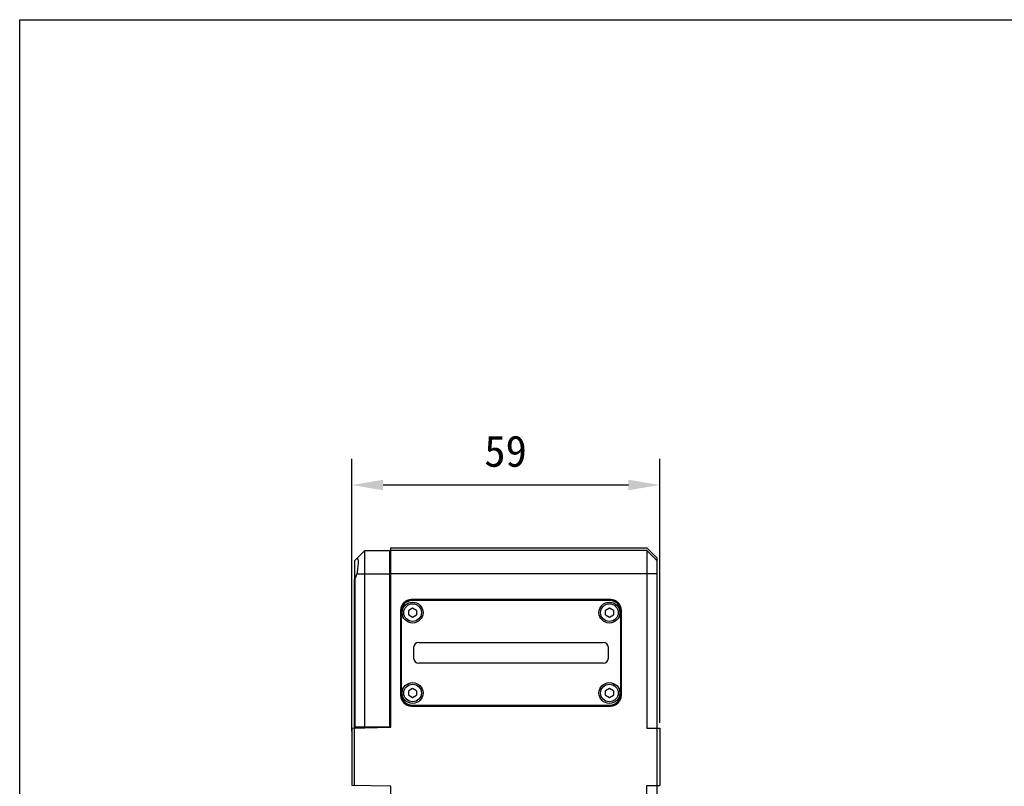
# Model space of a CAD drawing. Header units: millimetres. Extents: x 58 to 383, y 43 to 283.
# Tile 4 of 23: x 58 to 153, y 209 to 283. Entities that reach past the tile are written whole.
import ezdxf

# ---------------------------------------------------------------- set-up
doc = ezdxf.new("R2010")
doc.units = ezdxf.units.MM
doc.header["$LTSCALE"] = 23.1
doc.header["$PDMODE"] = 3
doc.header["$PDSIZE"] = 8
doc.layers.get('0').update_dxf_attribs({"linetype": 'CONTINUOUS'})
doc.layers.get('Defpoints').update_dxf_attribs({"linetype": 'CONTINUOUS'})
for name, color, linetype in [('00_COMPONENTS', 7, 'CONTINUOUS'), ('20_ALL_FEATURES', 7, 'CONTINUOUS'), ('51__DRAFT_DIMS', 7, 'CONTINUOUS')]:
    doc.layers.add(name, color=color, linetype=linetype)
doc.styles.get("Standard").update_dxf_attribs({"font": 'simfang.ttf'})
doc.dimstyles.new('DIMSTYLE_2', dxfattribs={"dimtxt": 3, "dimasz": 3, "dimexe": 2.5, "dimexo": 0.5, "dimgap": 0.75, "dimtad": 1, "dimlfac": 2, "dimdsep": 46, "dimtxsty": 'STANDARD', "dimblk": '_FILLED', "dimblk1": '_FILLED', "dimblk2": '_FILLED', "dimcen": 0.09, "dimclrt": 3, "dimazin": 2, "dimtp": 0.3, "dimtm": 0.3, "dimtfac": 1, "dimtofl": 0, "dimtmove": 0, "dimatfit": 3, "dimldrblk": '_FILLED', "dimfxl": 1, "dimtolj": 1, "dimarcsym": 0})

# ---------------------------------------------------------------- blocks, each defined once
blk = doc.blocks.new('_FILLED')
at = {"color": 0, "linetype": 'ByBlock'}
blk.add_solid([(0, 0), (-1, 0.167), (-1, -0.167)], dxfattribs=at)
blk = doc.blocks.new('*D3')
at = {"layer": '51__DRAFT_DIMS', "color": 0, "lineweight": -2}
for p, q in [((90.238, 214.741), (90.238, 240.805)), ((119.738, 215.541), (119.738, 240.805)), ((116.738, 238.305), (93.238, 238.305))]:
    blk.add_line(p, q, dxfattribs=at)
at = {"layer": 'Defpoints', "color": 0}
for p in [(90.238, 238.305), (119.738, 215.041), (90.238, 214.241)]:
    blk.add_point(p, dxfattribs=at)
at = {"layer": '51__DRAFT_DIMS', "color": 0, "linetype": 'ByBlock', "lineweight": -2, "xscale": 3, "yscale": 3, "zscale": 3, "rotation": 180}
blk.add_blockref('_FILLED', (90.238, 238.305), dxfattribs=at)
at = {"layer": '51__DRAFT_DIMS', "color": 0, "linetype": 'ByBlock', "lineweight": -2, "xscale": 3, "yscale": 3, "zscale": 3}
blk.add_blockref('_FILLED', (119.738, 238.305), dxfattribs=at)
at = {"layer": '51__DRAFT_DIMS', "insert": (104.967, 243.055), "char_height": 3, "attachment_point": 2, "line_spacing_factor": 0.9}
blk.add_mtext('\\A1;59', dxfattribs=at)

msp = doc.modelspace()

# ---------------------------------------------------------------- linework, layer by layer
msp.add_lwpolyline([(58.4342, 282.864), (382.6558, 282.864), (382.6558, 43.1513), (58.4342, 43.1513)], close=True)
at = {"layer": '00_COMPONENTS'}
for p, q in [((90.7479, 231.301), (91.4876, 232.0406)), ((91.4876, 215.1406), (91.4876, 232.0406)), ((91.4876, 232.0406), (93.8376, 232.0406)), ((93.8376, 232.0406), (93.8376, 215.1406)), ((93.9876, 215.1061), (93.9876, 232.2906)), ((93.9876, 232.2906), (118.4876, 232.2906)), ((118.4876, 232.0406), (93.9876, 232.0406)), ((118.4876, 232.2906), (119.4876, 231.2906)), ((118.4876, 232.0406), (118.4876, 215.0406)), ((119.4876, 231.0406), (118.4876, 232.0406)), ((90.5608, 231.1138), (90.7123, 231.2654)), ((93.8376, 231.5406), (93.9876, 231.5406)), ((119.4876, 139.5406), (119.4876, 231.2906)), ((90.4876, 230.9371), (90.4876, 229.3535)), ((90.4876, 215.1406), (90.4876, 229.1695)), ((90.5608, 215.1406), (90.5608, 229.3998)), ((90.7123, 229.7906), (93.8376, 229.7906)), ((93.8376, 229.6406), (93.9876, 229.6406)), ((119.4876, 229.7906), (93.9876, 229.7906)), ((95.9376, 227.3359), (95.9376, 227.3156)), ((115.0376, 227.3359), (95.9376, 227.3359)), ((95.9376, 227.3156), (115.0376, 227.3156)), ((97.7217, 227.2406), (97.6264, 227.3359)), ((103.6614, 227.2406), (103.5661, 227.3359)), ((109.6011, 227.2406), (109.5058, 227.3359)), ((115.0376, 227.3359), (115.0376, 227.3156)), ((94.9173, 226.3156), (94.9173, 218.1656)), ((94.9173, 226.3156), (94.9376, 226.3156)), ((94.9376, 224.9517), (94.9376, 226.3156)), ((116.0376, 226.3156), (116.0376, 224.9517)), ((116.0579, 226.3156), (116.0376, 226.3156)), ((116.0579, 218.1656), (116.0579, 226.3156)), ((94.9376, 224.9517), (94.9432, 224.8954)), ((94.9432, 224.8954), (94.9558, 219.4173)), ((116.0194, 219.4173), (116.032, 224.8954)), ((116.032, 224.8954), (116.0376, 224.9517)), ((94.9876, 224.035), (94.9173, 224.1053)), ((116.0579, 220.7838), (115.9876, 220.8541)), ((94.9376, 218.1656), (94.9376, 219.4906)), ((116.0376, 219.4906), (116.0376, 218.1656)), ((95.0003, 218.0826), (94.9173, 218.1656)), ((94.9173, 218.1656), (94.9376, 218.1656)), ((116.0579, 218.1656), (116.0376, 218.1656)), ((93.8376, 217.1406), (93.9876, 217.1406)), ((95.9376, 217.1453), (95.8296, 217.2533)), ((95.9376, 217.1453), (95.9376, 217.1656)), ((115.0376, 217.1656), (95.9376, 217.1656)), ((95.9376, 217.1453), (115.0376, 217.1453)), ((101.8773, 217.1453), (101.782, 217.2406)), ((107.817, 217.1453), (107.7217, 217.2406)), ((113.7567, 217.1453), (113.6614, 217.2406)), ((115.0376, 217.1453), (115.0376, 217.1656)), ((90.2376, 215.0406), (93.9876, 215.1061)), ((90.2376, 215.0406), (90.2376, 209.5406)), ((90.4876, 215.1406), (93.9876, 215.1406)), ((90.4876, 209.5363), (90.4876, 215.1291)), ((118.4876, 215.0406), (119.7376, 215.0406)), ((119.7376, 215.0406), (119.7376, 209.5406)), ((93.9876, 209.4752), (90.2376, 209.5406)), ((93.9876, 145.1061), (93.9876, 209.4752)), ((118.4876, 145.0406), (118.4876, 209.5406)), ((118.4876, 209.5406), (119.7376, 209.5406))]:
    msp.add_line(p, q, dxfattribs=at)
for centre, radius, start, end in [((90.7376, 230.9371), 0.25, 135, 180), ((95.9376, 226.3156), 1.0203, 90, 180), ((95.9376, 226.3156), 1, 90, 180), ((115.0376, 226.3156), 1.0203, 0, 90), ((115.0376, 226.3156), 1, 0, 90), ((95.4338, 219.5507), 0.4963, 195.59367, 205.379563), ((115.5414, 219.5507), 0.4963, 334.620437, 344.40633), ((95.9376, 218.1656), 1.0203, 180, 270), ((95.9376, 218.1656), 1, 180, 270), ((115.0376, 218.1656), 1.0203, 270, 360), ((115.0376, 218.1656), 1, 270, 360)]:
    msp.add_arc(centre, radius, start, end, dxfattribs=at)
for centre, major_axis, ratio, start_param, end_param in [((89.4876, 230.0406), (1.25, 0), 1, -0.5383055, -0.2013579), ((95.4376, 224.9517), (0, 0.5019), 0.9961947, 1.1211594, 1.5707963), ((115.5376, 224.9517), (0, 0.5019), 0.9961947, -1.5707963, -1.1211891), ((95.4376, 219.4906), (0, 0.5019), 0.9961947, -4.712389, -4.2659634), ((115.5376, 219.4906), (0, 0.5019), 0.9961947, -2.0172272, -1.5707963)]:
    msp.add_ellipse(centre, major_axis=major_axis, ratio=ratio, start_param=start_param, end_param=end_param, dxfattribs=at)
for points, knots in [([(90.7583, 231.2906), (90.7749, 231.2906), (90.8, 231.2632), (90.8148, 231.219), (90.8326, 231.1398), (90.8418, 231.0084), (90.8414, 230.8164), (90.8277, 230.5868), (90.7922, 230.2393), (90.7492, 229.9711), (90.7123, 229.7906)], [0, 0, 0, 0, 0.0324482, 0.0589749, 0.0939905, 0.1896381, 0.3166637, 0.4692013, 0.6396225, 1, 1, 1, 1]), ([(90.7123, 231.2654), (90.7162, 231.2693), (90.7291, 231.281), (90.7461, 231.2906), (90.7583, 231.2906)], [0, 0, 0, 0, 0.3109594, 1, 1, 1, 1]), ([(90.4876, 229.1695), (90.4876, 229.1881), (90.4963, 229.2692), (90.5288, 229.3461), (90.5608, 229.3998)], [0, 0, 0, 0, 0.2298329, 1, 1, 1, 1])]:
    msp.add_open_spline(points, degree=3, knots=knots, dxfattribs=at)
at = {"layer": '20_ALL_FEATURES'}
for p, q in [((96.0626, 226.5236), (95.6876, 226.3071)), ((114.9876, 227.2406), (95.9876, 227.2406)), ((96.4376, 226.3071), (96.0626, 226.5236)), ((114.9126, 226.5236), (114.5376, 226.3071)), ((115.2876, 226.3071), (114.9126, 226.5236)), ((94.9876, 218.2406), (94.9876, 226.2406)), ((95.6876, 225.8741), (95.6876, 226.3071)), ((95.6876, 225.8741), (96.0626, 225.6576)), ((96.0626, 225.6576), (96.4376, 225.8741)), ((96.4376, 226.3071), (96.4376, 225.8741)), ((114.5376, 225.8741), (114.5376, 226.3071)), ((114.5376, 225.8741), (114.9126, 225.6576)), ((114.9126, 225.6576), (115.2876, 225.8741)), ((115.2876, 226.3071), (115.2876, 225.8741)), ((115.9876, 226.2406), (115.9876, 218.2406)), ((96.1626, 222.7406), (96.1626, 221.7406)), ((96.6626, 223.2406), (114.3126, 223.2406)), ((114.8126, 221.7406), (114.8126, 222.7406)), ((114.3126, 221.2406), (96.6626, 221.2406)), ((96.0626, 218.8236), (95.6876, 218.6071)), ((96.4376, 218.6071), (96.0626, 218.8236)), ((114.9126, 218.8236), (114.5376, 218.6071)), ((115.2876, 218.6071), (114.9126, 218.8236)), ((95.6876, 218.1741), (95.6876, 218.6071)), ((95.6876, 218.1741), (96.0626, 217.9576)), ((96.0626, 217.9576), (96.4376, 218.1741)), ((96.4376, 218.6071), (96.4376, 218.1741)), ((114.5376, 218.1741), (114.5376, 218.6071)), ((114.5376, 218.1741), (114.9126, 217.9576)), ((114.9126, 217.9576), (115.2876, 218.1741)), ((115.2876, 218.6071), (115.2876, 218.1741)), ((95.9876, 217.2406), (114.9876, 217.2406))]:
    msp.add_line(p, q, dxfattribs=at)
for centre, radius in [((96.0626, 226.0906), 1), ((96.0626, 226.0906), 0.8439), ((114.9126, 226.0906), 1), ((114.9126, 226.0906), 0.8439), ((96.0626, 218.3906), 1), ((96.0626, 218.3906), 0.8439), ((114.9126, 218.3906), 1), ((114.9126, 218.3906), 0.8439)]:
    msp.add_circle(centre, radius, dxfattribs=at)
for centre, radius, start, end in [((95.9876, 226.2406), 1, 90, 180), ((114.9876, 226.2406), 1, 0, 90), ((96.6626, 222.7406), 0.5, 90, 180), ((114.3126, 222.7406), 0.5, 0, 90), ((96.6626, 221.7406), 0.5, 180, 270), ((114.3126, 221.7406), 0.5, 270, 360), ((95.9876, 218.2406), 1, 180, 270), ((114.9876, 218.2406), 1, 270, 360)]:
    msp.add_arc(centre, radius, start, end, dxfattribs=at)

# ---------------------------------------------------------------- dimensions: what is measured, and where the dimension line sits
at = {"layer": '51__DRAFT_DIMS', "color": 8}
dim = msp.add_linear_dim(base=(90.2376, 238.305), p1=(119.7376, 215.0406), p2=(90.2376, 214.2406), angle=180, dimstyle='DIMSTYLE_2', override={"dimclrt": 256}, dxfattribs=at)
dim.commit()
dim.dimension.update_dxf_attribs({"geometry": '*D3', "text_midpoint": (104.9671, 238.305), "dimtype": 160})

doc.saveas('drawing.dxf')
